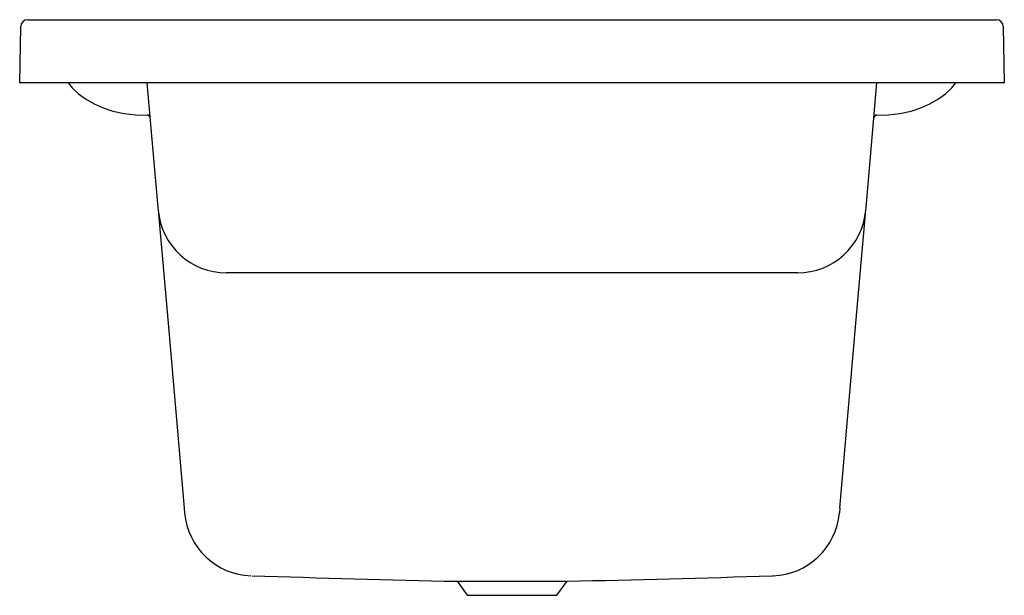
# Model space of a CAD drawing. Header units: millimetres. Extents: x 4897.4 to 4898.102, y 3059.365 to 3059.775.
import ezdxf

# ---------------------------------------------------------------- set-up
doc = ezdxf.new("R2010")
doc.units = ezdxf.units.MM
doc.layers.add('SANINDUSA', color=3, linetype='Continuous')

msp = doc.modelspace()

# ---------------------------------------------------------------- linework, layer by layer
at = {"layer": 'SANINDUSA'}
for p, q in [((4897.39994, 3059.73028), (4897.40064, 3059.77037)), ((4897.40564, 3059.77528), (4898.09581, 3059.77528)), ((4898.10081, 3059.77037), (4898.10151, 3059.73028)), ((4897.40494, 3059.73028), (4897.39994, 3059.73028)), ((4898.09651, 3059.73028), (4897.40494, 3059.73028)), ((4897.49065, 3059.73028), (4897.49841, 3059.64154)), ((4898.00304, 3059.64154), (4898.0108, 3059.73028)), ((4898.10151, 3059.73028), (4898.09651, 3059.73028)), ((4897.49841, 3059.64154), (4897.49858, 3059.63966)), ((4897.49858, 3059.63966), (4897.50562, 3059.55912)), ((4897.99583, 3059.55912), (4898.00288, 3059.63966)), ((4898.00288, 3059.63966), (4898.00304, 3059.64154)), ((4897.95406, 3059.59494), (4897.54739, 3059.59494)), ((4897.50562, 3059.55912), (4897.51714, 3059.42745)), ((4897.98431, 3059.42745), (4897.99583, 3059.55912)), ((4897.51714, 3059.42745), (4897.51745, 3059.42394)), ((4897.98431, 3059.42745), (4897.984, 3059.42394)), ((4897.93595, 3059.37919), (4897.93676, 3059.37922)), ((4897.71155, 3059.37524), (4897.71867, 3059.36527)), ((4897.78279, 3059.36527), (4897.78994, 3059.3753)), ((4897.71867, 3059.36527), (4897.78279, 3059.36527))]:
    msp.add_line(p, q, dxfattribs=at)
at = {"layer": 'SANINDUSA', "flags": 128}
for points in [[(4897.43447, 3059.73028), (4897.43732, 3059.72679), (4897.44181, 3059.72254), (4897.44675, 3059.71885), (4897.45289, 3059.71527), (4897.45942, 3059.71239), (4897.4662, 3059.71021), (4897.47429, 3059.7085), (4897.48253, 3059.70756), (4897.49081, 3059.70731)], [(4898.01064, 3059.70731), (4898.01892, 3059.70756), (4898.02716, 3059.7085), (4898.03525, 3059.71021), (4898.04203, 3059.71239), (4898.04856, 3059.71527), (4898.0547, 3059.71885), (4898.05964, 3059.72254), (4898.06414, 3059.72679), (4898.06699, 3059.73028)], [(4897.71165, 3059.37531), (4897.71171, 3059.37531), (4897.7129, 3059.37531), (4897.71521, 3059.3753), (4897.71845, 3059.3753), (4897.72272, 3059.3753), (4897.72765, 3059.3753), (4897.73339, 3059.3753), (4897.73945, 3059.3753), (4897.74601, 3059.3753), (4897.75252, 3059.3753), (4897.75916, 3059.3753), (4897.76539, 3059.3753), (4897.77137, 3059.3753), (4897.7766, 3059.3753), (4897.78124, 3059.3753), (4897.7849, 3059.3753), (4897.78767, 3059.3753), (4897.78934, 3059.37531), (4897.78994, 3059.37531), (4897.78993, 3059.37531)]]:
    msp.add_lwpolyline(points, dxfattribs=at)
at = {"layer": 'SANINDUSA'}
for centre, radius, start, end in [((4897.40564, 3059.77028), 0.005, 90, 179), ((4898.09581, 3059.77028), 0.005, 1, 90), ((4897.49083, 3059.70531), 0.002, 5, 90.46677), ((4898.01063, 3059.70531), 0.002, 89.53323, 175), ((4897.54739, 3059.64393), 0.049, 185.0038, 270.00572), ((4897.95407, 3059.64393), 0.049, 269.99445, 354.99602), ((4897.56625, 3059.42817), 0.04898, 184.95573, 268.18318), ((4897.93521, 3059.42817), 0.04898, 271.81812, 355.04436), ((4898.09302, 3076.2077), 16.83678, 268.204567, 268.701767), ((4897.51974, 3072.27309), 12.90061, 271.200121, 271.848832)]:
    msp.add_arc(centre, radius, start, end, dxfattribs=at)

doc.saveas('drawing.dxf')
